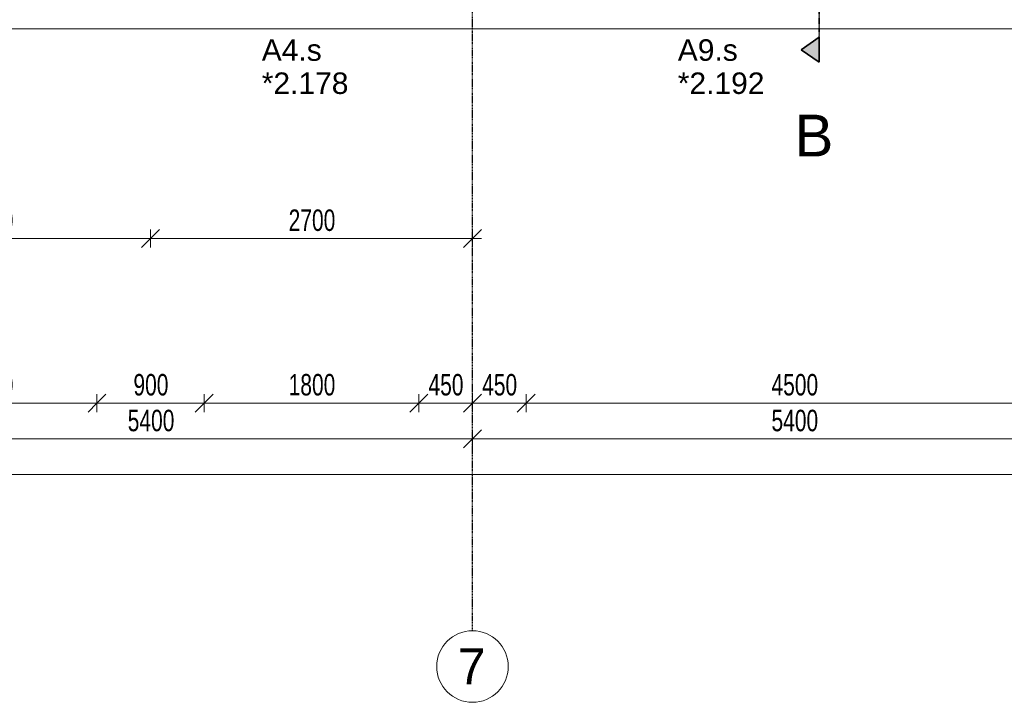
# Model space of a CAD drawing. Header units: millimetres. Extents: x -80560 to 110805, y -11020 to 52719.
# Tile 43 of 182: x 68897 to 77156, y 3783 to 9506. Entities that reach past the tile are written whole.
import ezdxf

# ---------------------------------------------------------------- set-up
doc = ezdxf.new("R2010")
doc.units = ezdxf.units.MM
for name, pattern in [('CENTER2', [20, 8, -4, 4, -4]), ('DASHDOT2', [8, 4, -2, 0, -2]), ('DASHED2-1', [3, 2, -1])]:
    doc.linetypes.add(name, pattern=pattern)
for name, color, linetype, lineweight in [('A-ANNO-DIMS', 211, 'Continuous', 9), ('A-ANNO-DIMS-100', 211, 'Continuous', 9), ('A-FLOR-OVHD', 1, 'DASHED2-1', 18), ('A-GLAZ-IDEN', 152, 'Continuous', 18), ('A-WALL', 113, 'Continuous', 35), ('G-ANNO-SYMB', 111, 'Continuous', 9), ('S-GRID', 1, 'Continuous', 9), ('S-GRID-IDEN', 1, 'Continuous', 9)]:
    doc.layers.add(name, color=color, linetype=linetype, lineweight=lineweight)
doc.styles.add('Arial', font='arial.ttf', dxfattribs={"height": 180})
doc.styles.add('Arial_4', font='arial.ttf', dxfattribs={"height": 350})
doc.styles.add('Arial_5', font='arial.ttf', dxfattribs={"height": 300})
doc.styles.add('Arial_6', font='arial.ttf', dxfattribs={"width": 0.7, "height": 180})
doc.dimstyles.new('n3o_1_8', dxfattribs={"dimscale": 304.8, "dimtxt": 183.646692, "dimasz": 0.492126, "dimexe": 0.246063, "dimexo": 0.0625, "dimgap": 0.032808, "dimtad": 1, "dimdec": 0, "dimdsep": 46, "dimtxsty": 'Arial_6', "dimblk1": 'OBLIQUE', "dimblk2": 'OBLIQUE', "dimsah": 1, "dimcen": 0.09, "dimdle": 0.246063, "dimazin": 0, "dimtfac": 1, "dimtdec": 4, "dimtix": 1, "dimtmove": 0, "dimatfit": 3, "dimfxl": 0.246063, "dimfxlon": 1, "dimtvp": 1, "dimtolj": 1, "dimtzin": 0, "dimarcsym": 2})
doc.dimstyles.new('n3o_1_8_4', dxfattribs={"dimscale": 304.8, "dimtxt": 183.646692, "dimasz": 0.492126, "dimexe": 0.246063, "dimexo": 0.0625, "dimgap": 0.032808, "dimtad": 1, "dimdec": 0, "dimdsep": 46, "dimtxsty": 'Arial_6', "dimblk1": 'OBLIQUE', "dimblk2": 'OBLIQUE', "dimsah": 1, "dimcen": 0.09, "dimdle": 0.246063, "dimazin": 0, "dimtfac": 1, "dimtdec": 4, "dimtix": 1, "dimtmove": 0, "dimatfit": 3, "dimfxl": 0.246063, "dimfxlon": 1, "dimtvp": 1, "dimtolj": 1, "dimtzin": 0, "dimarcsym": 2})

# ---------------------------------------------------------------- blocks, each defined once
blk = doc.blocks.new('Basic Wall _ 41_WA_n3o_cladding_vertikaal_random_100mm_oorspronkelijk - ___-31301028-DO_02 tweede verdieping')
at = {"layer": 'A-WALL', "lineweight": 18}
blk.add_line((64721, 9429), (11829, 9429), dxfattribs=at)
blk = doc.blocks.new('Grid - r_3_0mm-316018-DO_02 tweede verdieping')
at = {"layer": 'S-GRID-IDEN'}
blk.add_circle((0, 0), 3, dxfattribs=at)
blk = doc.blocks.new('DIMBLOCK93-DO_02 tweede verdieping')
at = {"layer": 'A-ANNO-DIMS-100'}
for p, q in [((67744.8, 6292.3), (67819.8, 6367.3)), ((67744.8, 6367.3), (67744.8, 6217.3)), ((67744.8, 6292.3), (67744.8, 6367.3)), ((69544.8, 6292.3), (69619.8, 6367.3)), ((69544.8, 6367.3), (69544.8, 6217.3)), ((69544.8, 6292.3), (69544.8, 6367.3)), ((67744.8, 6292.3), (67669.8, 6217.3)), ((67744.8, 6292.3), (69544.8, 6292.3)), ((69544.8, 6292.3), (69469.8, 6217.3))]:
    blk.add_line(p, q, dxfattribs=at)
at = {"layer": 'A-ANNO-DIMS-100', "color": 0, "insert": (68452.7, 6536), "char_height": 180, "width": 461.094, "attachment_point": 1, "line_spacing_factor": 0.941778, "style": 'Arial_6'}
blk.add_mtext('1800', dxfattribs=at)
blk = doc.blocks.new('_Oblique')
at = {"color": 0, "linetype": 'ByBlock', "lineweight": -2}
blk.add_line((-0.5, -0.5), (0.5, 0.5), dxfattribs=at)
blk = doc.blocks.new('DIMBLOCK94-DO_02 tweede verdieping')
at = {"layer": 'A-ANNO-DIMS-100'}
for p, q in [((69544.8, 6292.3), (69619.8, 6367.3)), ((69544.8, 6367.3), (69544.8, 6217.3)), ((69544.8, 6292.3), (69544.8, 6367.3)), ((70444.8, 6292.3), (70519.8, 6367.3)), ((70444.8, 6367.3), (70444.8, 6217.3)), ((70444.8, 6292.3), (70444.8, 6367.3)), ((69544.8, 6292.3), (69469.8, 6217.3)), ((69544.8, 6292.3), (70444.8, 6292.3)), ((70444.8, 6292.3), (70369.8, 6217.3))]:
    blk.add_line(p, q, dxfattribs=at)
at = {"layer": 'A-ANNO-DIMS-100', "color": 0, "insert": (69850.7, 6536), "char_height": 180, "width": 345.821, "attachment_point": 1, "line_spacing_factor": 0.941778, "style": 'Arial_6'}
blk.add_mtext('900', dxfattribs=at)
blk = doc.blocks.new('DIMBLOCK95-DO_02 tweede verdieping')
at = {"layer": 'A-ANNO-DIMS-100'}
for p, q in [((70444.8, 6292.3), (70519.8, 6367.3)), ((70444.8, 6367.3), (70444.8, 6217.3)), ((70444.8, 6292.3), (70444.8, 6367.3)), ((72244.8, 6292.3), (72319.8, 6367.3)), ((72244.8, 6367.3), (72244.8, 6217.3)), ((72244.8, 6292.3), (72244.8, 6367.3)), ((70444.8, 6292.3), (70369.8, 6217.3)), ((70444.8, 6292.3), (72244.8, 6292.3)), ((72244.8, 6292.3), (72169.8, 6217.3))]:
    blk.add_line(p, q, dxfattribs=at)
at = {"layer": 'A-ANNO-DIMS-100', "color": 0, "insert": (71152.7, 6536), "char_height": 180, "width": 461.094, "attachment_point": 1, "line_spacing_factor": 0.941778, "style": 'Arial_6'}
blk.add_mtext('1800', dxfattribs=at)
blk = doc.blocks.new('DIMBLOCK96-DO_02 tweede verdieping')
at = {"layer": 'A-ANNO-DIMS-100'}
for p, q in [((72244.8, 6292.3), (72319.8, 6367.3)), ((72244.8, 6367.3), (72244.8, 6217.3)), ((72244.8, 6292.3), (72244.8, 6367.3)), ((72694.8, 6292.3), (72769.8, 6367.3)), ((72694.8, 6367.3), (72694.8, 6217.3)), ((72694.8, 6292.3), (72694.8, 6367.3)), ((72244.8, 6292.3), (72169.8, 6217.3)), ((72244.8, 6292.3), (72694.8, 6292.3)), ((72694.8, 6292.3), (72619.8, 6217.3))]:
    blk.add_line(p, q, dxfattribs=at)
at = {"layer": 'A-ANNO-DIMS-100', "color": 0, "insert": (72325.7, 6536), "char_height": 180, "width": 345.821, "attachment_point": 1, "line_spacing_factor": 0.941778, "style": 'Arial_6'}
blk.add_mtext('450', dxfattribs=at)
blk = doc.blocks.new('DIMBLOCK97-DO_02 tweede verdieping')
at = {"layer": 'A-ANNO-DIMS-100'}
for p, q in [((72694.8, 6292.3), (72769.8, 6367.3)), ((72694.8, 6367.3), (72694.8, 6217.3)), ((72694.8, 6292.3), (72694.8, 6367.3)), ((73144.8, 6292.3), (73219.8, 6367.3)), ((73144.8, 6367.3), (73144.8, 6217.3)), ((73144.8, 6292.3), (73144.8, 6367.3)), ((72694.8, 6292.3), (72619.8, 6217.3)), ((72694.8, 6292.3), (73144.8, 6292.3)), ((73144.8, 6292.3), (73069.8, 6217.3))]:
    blk.add_line(p, q, dxfattribs=at)
at = {"layer": 'A-ANNO-DIMS-100', "color": 0, "insert": (72775.7, 6536), "char_height": 180, "width": 345.821, "attachment_point": 1, "line_spacing_factor": 0.941778, "style": 'Arial_6'}
blk.add_mtext('450', dxfattribs=at)
blk = doc.blocks.new('DIMBLOCK98-DO_02 tweede verdieping')
at = {"layer": 'A-ANNO-DIMS-100'}
for p, q in [((73144.8, 6292.3), (73219.8, 6367.3)), ((73144.8, 6367.3), (73144.8, 6217.3)), ((73144.8, 6292.3), (73144.8, 6367.3)), ((77644.8, 6292.3), (77719.8, 6367.3)), ((77644.8, 6367.3), (77644.8, 6217.3)), ((77644.8, 6292.3), (77644.8, 6367.3)), ((73144.8, 6292.3), (73069.8, 6217.3)), ((73144.8, 6292.3), (77644.8, 6292.3)), ((77644.8, 6292.3), (77569.8, 6217.3))]:
    blk.add_line(p, q, dxfattribs=at)
at = {"layer": 'A-ANNO-DIMS-100', "color": 0, "insert": (75202.7, 6536), "char_height": 180, "width": 461.094, "attachment_point": 1, "line_spacing_factor": 0.941778, "style": 'Arial_6'}
blk.add_mtext('4500', dxfattribs=at)
blk = doc.blocks.new('Section - 00_n3o_sectionmark_detailaanduiding-325618-DO_02 tweede verdieping')
at = {"layer": 'G-ANNO-SYMB'}
blk.add_hatch(color=256, dxfattribs=at).paths.add_polyline_path([(0, 0), (1.05, 1.5), (2.101, 0)], flags=0)
at = {"layer": 'G-ANNO-SYMB', "linetype": 'DASHDOT2', "lineweight": 35}
for p, q in [((1.05, 1.5), (0, 0)), ((2.101, 0), (1.05, 1.5)), ((0, 0), (2.101, 0))]:
    blk.add_line(p, q, dxfattribs=at)
blk = doc.blocks.new('DIMBLOCK162-DO_02 tweede verdieping')
at = {"layer": 'A-ANNO-DIMS-100'}
for p, q in [((67294.8, 5992.3), (67369.8, 6067.3)), ((67294.8, 6067.3), (67294.8, 5917.3)), ((67294.8, 5992.3), (67294.8, 6067.3)), ((72694.8, 5992.3), (72769.8, 6067.3)), ((72694.8, 6067.3), (72694.8, 5917.3)), ((72694.8, 5992.3), (72694.8, 6067.3)), ((67294.8, 5992.3), (67219.8, 5917.3)), ((67294.8, 5992.3), (72694.8, 5992.3)), ((72694.8, 5992.3), (72619.8, 5917.3))]:
    blk.add_line(p, q, dxfattribs=at)
at = {"layer": 'A-ANNO-DIMS-100', "color": 0, "insert": (69802.7, 6236), "char_height": 180, "width": 461.094, "attachment_point": 1, "line_spacing_factor": 0.941778, "style": 'Arial_6'}
blk.add_mtext('5400', dxfattribs=at)
blk = doc.blocks.new('DIMBLOCK163-DO_02 tweede verdieping')
at = {"layer": 'A-ANNO-DIMS-100'}
for p, q in [((72694.8, 5992.3), (72769.8, 6067.3)), ((72694.8, 6067.3), (72694.8, 5917.3)), ((72694.8, 5992.3), (72694.8, 6067.3)), ((78094.8, 5992.3), (78169.8, 6067.3)), ((78094.8, 6067.3), (78094.8, 5917.3)), ((78094.8, 5992.3), (78094.8, 6067.3)), ((72694.8, 5992.3), (72619.8, 5917.3)), ((72694.8, 5992.3), (78094.8, 5992.3)), ((78094.8, 5992.3), (78019.8, 5917.3))]:
    blk.add_line(p, q, dxfattribs=at)
at = {"layer": 'A-ANNO-DIMS-100', "color": 0, "insert": (75202.7, 6236), "char_height": 180, "width": 461.094, "attachment_point": 1, "line_spacing_factor": 0.941778, "style": 'Arial_6'}
blk.add_mtext('5400', dxfattribs=at)
blk = doc.blocks.new('DIMBLOCK166-DO_02 tweede verdieping')
at = {"layer": 'A-ANNO-DIMS-100'}
for p, q in [((36723.8, 5692.3), (36798.8, 5767.3)), ((36723.8, 5767.3), (36723.8, 5617.3)), ((36723.8, 5692.3), (36723.8, 5767.3)), ((78815.8, 5692.3), (78890.8, 5767.3)), ((78815.8, 5767.3), (78815.8, 5617.3)), ((78815.8, 5692.3), (78815.8, 5767.3)), ((36648.8, 5692.3), (78890.8, 5692.3)), ((36723.8, 5692.3), (36648.8, 5617.3)), ((78815.8, 5692.3), (78740.8, 5617.3))]:
    blk.add_line(p, q, dxfattribs=at)
at = {"layer": 'A-ANNO-DIMS-100', "color": 0, "insert": (57529.7, 5936), "char_height": 180, "width": 576.368, "attachment_point": 1, "line_spacing_factor": 0.941778, "style": 'Arial_6'}
blk.add_mtext('42092', dxfattribs=at)
blk = doc.blocks.new('DIMBLOCK662-DO_02 tweede verdieping')
at = {"layer": 'A-ANNO-DIMS-100'}
for p, q in [((67294.8, 7671.7), (67369.8, 7746.7)), ((67294.8, 7746.7), (67294.8, 7596.7)), ((67294.8, 7671.7), (67294.8, 7746.7)), ((69994.8, 7671.7), (70069.8, 7746.7)), ((69994.8, 7746.7), (69994.8, 7596.7)), ((69994.8, 7671.7), (69994.8, 7746.7)), ((67294.8, 7671.7), (67219.8, 7596.7)), ((67294.8, 7671.7), (69994.8, 7671.7)), ((69994.8, 7671.7), (69919.8, 7596.7))]:
    blk.add_line(p, q, dxfattribs=at)
at = {"layer": 'A-ANNO-DIMS-100', "color": 0, "insert": (68452.7, 7915.4), "char_height": 180, "width": 461.094, "attachment_point": 1, "line_spacing_factor": 0.941778, "style": 'Arial_6'}
blk.add_mtext('2700', dxfattribs=at)
blk = doc.blocks.new('DIMBLOCK663-DO_02 tweede verdieping')
at = {"layer": 'A-ANNO-DIMS-100'}
for p, q in [((69994.8, 7671.7), (70069.8, 7746.7)), ((69994.8, 7746.7), (69994.8, 7596.7)), ((69994.8, 7671.7), (69994.8, 7746.7)), ((72694.8, 7671.7), (72769.8, 7746.7)), ((72694.8, 7746.7), (72694.8, 7596.7)), ((72694.8, 7671.7), (72694.8, 7746.7)), ((69994.8, 7671.7), (69919.8, 7596.7)), ((69994.8, 7671.7), (72769.8, 7671.7)), ((72694.8, 7671.7), (72619.8, 7596.7))]:
    blk.add_line(p, q, dxfattribs=at)
at = {"layer": 'A-ANNO-DIMS-100', "color": 0, "insert": (71152.7, 7915.4), "char_height": 180, "width": 461.094, "attachment_point": 1, "line_spacing_factor": 0.941778, "style": 'Arial_6'}
blk.add_mtext('2700', dxfattribs=at)

msp = doc.modelspace()

# ---------------------------------------------------------------- linework, layer by layer
at = {"layer": 'A-FLOR-OVHD'}
msp.add_line((78815.8, 9429), (34323.8, 9429), dxfattribs=at)
at = {"layer": 'G-ANNO-SYMB', "linetype": 'DASHDOT2', "lineweight": 35}
msp.add_line((75602.1, 48549.1), (75602.1, 9150.1), dxfattribs=at)
at = {"layer": 'S-GRID', "linetype": 'CENTER2', "lineweight": 25}
msp.add_line((72694.8, 4383.3), (72694.8, 52119.1), dxfattribs=at)

# ---------------------------------------------------------------- block references
at = {"layer": 'A-WALL', "lineweight": 18}
msp.add_blockref('Basic Wall _ 41_WA_n3o_cladding_vertikaal_random_100mm_oorspronkelijk - ___-31301028-DO_02 tweede verdieping', (24894.8, 0), dxfattribs=at)
at = {"layer": 'G-ANNO-SYMB', "linetype": 'DASHDOT2', "lineweight": 35, "xscale": 99.99999999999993, "yscale": 99.99999999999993, "zscale": 99.99999999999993, "rotation": 89.99999999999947}
msp.add_blockref('Section - 00_n3o_sectionmark_detailaanduiding-325618-DO_02 tweede verdieping', (75602.1, 9150.1), dxfattribs=at)
at = {"layer": 'S-GRID-IDEN', "xscale": 99.99999999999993, "yscale": 99.99999999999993, "zscale": 99.99999999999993}
msp.add_blockref('Grid - r_3_0mm-316018-DO_02 tweede verdieping', (72694.8, 4083.3), dxfattribs=at)

# ---------------------------------------------------------------- texts
at = {"layer": 'A-GLAZ-IDEN', "lineweight": 9, "char_height": 180, "attachment_point": 1, "style": 'Arial'}
for s, insert, width in [('A4.s', (70927.1, 9342), 593.249), ('A9.s', (74416.7, 9342), 593.249), ('*2.178', (70927.1, 9064.1), 865.822), ('*2.192', (74416.7, 9064.1), 865.822)]:
    msp.add_mtext(s, dxfattribs=dict(at, insert=insert, width=width))
at = {"layer": 'G-ANNO-SYMB', "insert": (75395.8, 8710.1), "char_height": 350, "width": 400.844, "attachment_point": 1, "style": 'Arial_4'}
msp.add_mtext('B', dxfattribs=at)
at = {"layer": 'S-GRID-IDEN', "insert": (72572.2, 4235.1), "char_height": 300, "width": 288.607, "attachment_point": 1, "style": 'Arial_5'}
msp.add_mtext('7', dxfattribs=at)

# ---------------------------------------------------------------- dimensions: what is measured, and where the dimension line sits
at = {"layer": 'A-ANNO-DIMS'}
for base, p1, p2, dimstyle, override, picture, middle in [((69994.8, 7671.7), (67294.8, 7746.7), (69994.8, 7746.7), 'n3o_1_8_4', {"dimpost": '<>', "dimfxl": 2700}, 'DIMBLOCK662-DO_02 tweede verdieping', (68644.8, 7773.6)), ((72694.8, 7671.7), (69994.8, 7746.7), (72694.8, 7746.7), 'n3o_1_8_4', {"dimpost": '<>', "dimfxl": 2700}, 'DIMBLOCK663-DO_02 tweede verdieping', (71344.8, 7773.6)), ((69544.8, 6292.3), (67744.8, 6367.3), (69544.8, 6367.3), 'n3o_1_8', {"dimpost": '<>', "dimfxl": 1800}, 'DIMBLOCK93-DO_02 tweede verdieping', (68644.8, 6394.2)), ((70444.8, 6292.3), (69544.8, 6367.3), (70444.8, 6367.3), 'n3o_1_8', {"dimpost": '<>', "dimfxl": 900}, 'DIMBLOCK94-DO_02 tweede verdieping', (69994.8, 6394.2)), ((72244.8, 6292.3), (70444.8, 6367.3), (72244.8, 6367.3), 'n3o_1_8', {"dimpost": '<>', "dimfxl": 1800}, 'DIMBLOCK95-DO_02 tweede verdieping', (71344.8, 6394.2)), ((72694.8, 6292.3), (72244.8, 6367.3), (72694.8, 6367.3), 'n3o_1_8', {"dimpost": '<>', "dimfxl": 450}, 'DIMBLOCK96-DO_02 tweede verdieping', (72469.8, 6394.2)), ((73144.8, 6292.3), (72694.8, 6367.3), (73144.8, 6367.3), 'n3o_1_8', {"dimpost": '<>', "dimfxl": 450}, 'DIMBLOCK97-DO_02 tweede verdieping', (72919.8, 6394.2)), ((77644.8, 6292.3), (73144.8, 6367.3), (77644.8, 6367.3), 'n3o_1_8', {"dimpost": '<>', "dimfxl": 4500}, 'DIMBLOCK98-DO_02 tweede verdieping', (75394.8, 6394.2)), ((72694.8, 5992.3), (67294.8, 6067.3), (72694.8, 6067.3), 'n3o_1_8', {"dimpost": '<>', "dimfxl": 5400}, 'DIMBLOCK162-DO_02 tweede verdieping', (69994.8, 6094.2)), ((78094.8, 5992.3), (72694.8, 6067.3), (78094.8, 6067.3), 'n3o_1_8', {"dimpost": '<>', "dimfxl": 5400}, 'DIMBLOCK163-DO_02 tweede verdieping', (75394.8, 6094.2)), ((78815.8, 5692.3), (36723.8, 5767.3), (78815.8, 5767.3), 'n3o_1_8', {"dimpost": '<>', "dimfxl": 42092}, 'DIMBLOCK166-DO_02 tweede verdieping', (57769.8, 5794.2))]:
    dim = msp.add_linear_dim(base=base, p1=p1, p2=p2, dimstyle=dimstyle, override=override, dxfattribs=at)
    dim.commit()
    dim.dimension.update_dxf_attribs({"geometry": picture, "text_midpoint": middle})

doc.saveas('drawing.dxf')
